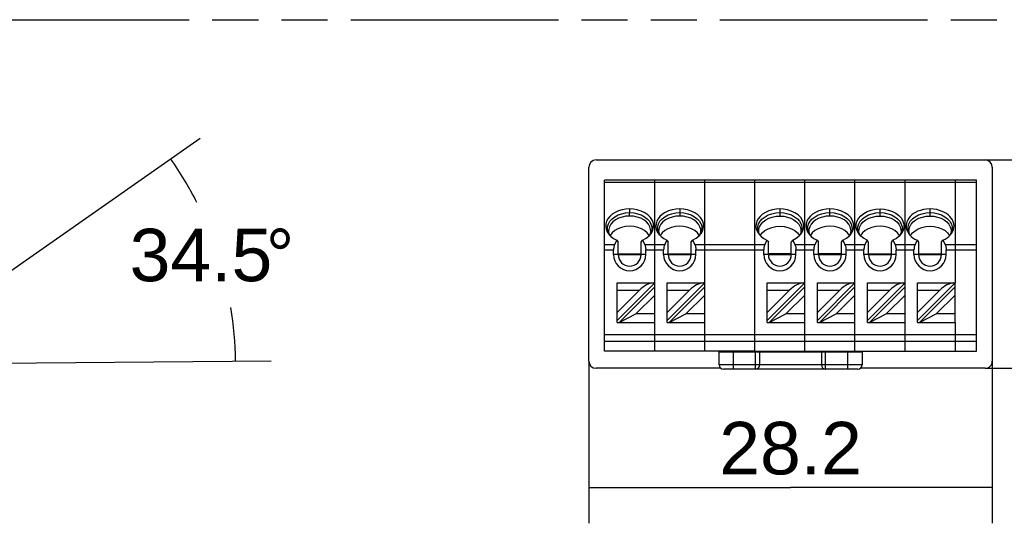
# Model space of a CAD drawing. Header units: millimetres. Extents: x 0 to 210, y 0 to 297.
# Tile 4 of 11: x 98 to 139, y 162 to 183. Entities that reach past the tile are written whole.
import ezdxf
from ezdxf.enums import TextEntityAlignment as Align

# ---------------------------------------------------------------- set-up
doc = ezdxf.new("R2010")
doc.units = ezdxf.units.MM
doc.header["$LTSCALE"] = 19.36
doc.linetypes.add('PHANTOM', pattern=[0.8, 0.45, -0.05, 0.1, -0.05, 0.1, -0.05])
doc.layers.get('0').update_dxf_attribs({"linetype": 'CONTINUOUS'})
doc.layers.add('DEFAULT_3', color=7, linetype='PHANTOM')
doc.layers.add('Z_DIM_2D', color=7, linetype='CONTINUOUS')
doc.styles.add('TEXTSTYLE_3', font='helveticaneueltw1g-ltcn.otf')
doc.styles.add('TEXTSTYLE_4', font='gdt', dxfattribs={"width": 0.7})
doc.dimstyles.new('DIMSTYLE_2', dxfattribs={"dimtxt": 2.2, "dimasz": 3.5, "dimexe": 1.5, "dimexo": 0, "dimgap": 0.55, "dimtad": 1, "dimdec": 4, "dimlfac": 1.666667, "dimdsep": 46, "dimtxsty": 'TEXTSTYLE_3', "dimblk": '_FILLED', "dimblk1": '_FILLED', "dimblk2": '_FILLED', "dimcen": 0.09, "dimclrt": 5, "dimadec": 4, "dimazin": 2, "dimtp": 0.2, "dimtm": 0.2, "dimtfac": 1, "dimtdec": 4, "dimtofl": 0, "dimtmove": 0, "dimatfit": 3, "dimldrblk": '_FILLED', "dimfxl": 0, "dimtolj": 1, "dimarcsym": 0})
doc.dimstyles.new('DIMSTYLE_5', dxfattribs={"dimtxt": 2.2, "dimasz": 3.5, "dimexe": 1.5, "dimexo": 0, "dimgap": 1.1, "dimtad": 0, "dimtih": 1, "dimtoh": 1, "dimlfac": 1.666667, "dimdsep": 46, "dimtxsty": 'TEXTSTYLE_3', "dimblk": '_FILLED', "dimblk1": '_FILLED', "dimblk2": '_FILLED', "dimcen": 0.09, "dimclrt": 5, "dimadec": 4, "dimazin": 2, "dimtp": 0.05, "dimtm": 0.05, "dimtfac": 1, "dimtdec": 65535, "dimtofl": 0, "dimtmove": 0, "dimatfit": 3, "dimldrblk": '_FILLED', "dimfxl": 0, "dimtolj": 1, "dimarcsym": 0})

# ---------------------------------------------------------------- blocks, each defined once
blk = doc.blocks.new('*D3')
at = {"layer": 'Z_DIM_2D', "color": 2, "linetype": 'Continuous', "transparency": 16777216}
for p, q in [((138.692, 176.8), (147.772, 176.8)), ((146.272, 176.8), (146.272, 172.435)), ((146.272, 168.07), (146.272, 172.435)), ((138.692, 168.07), (147.772, 168.07))]:
    blk.add_line(p, q, dxfattribs=at)
at = {"layer": 'Z_DIM_2D', "color": 5, "linetype": 'Continuous', "transparency": 16777216, "style": 'TEXTSTYLE_3'}
blk.add_text('14.55', height=2.2, rotation=90, dxfattribs=at).set_placement((145.722, 172.435), align=Align.CENTER)
blk = doc.blocks.new('_FILLED')
at = {"color": 0, "linetype": 'ByBlock'}
blk.add_solid([(0, 0), (-1, 0.125), (-1, -0.125)], dxfattribs=at)
blk = doc.blocks.new('_NONE')
blk = doc.blocks.new('*D4')
at = {"layer": 'Z_DIM_2D', "color": 2, "linetype": 'Continuous', "transparency": 16777216}
for p, q in [((122.072, 168.37), (122.072, 161.573)), ((138.992, 168.37), (138.992, 161.573)), ((122.072, 163.073), (130.532, 163.073)), ((138.992, 163.073), (130.532, 163.073))]:
    blk.add_line(p, q, dxfattribs=at)
at = {"layer": 'Z_DIM_2D', "color": 5, "linetype": 'Continuous', "transparency": 16777216, "style": 'TEXTSTYLE_3'}
blk.add_text('28.2', height=2.2, dxfattribs=at).set_placement((130.532, 163.623), align=Align.CENTER)
blk = doc.blocks.new('*D8')
at = {"layer": 'Z_DIM_2D', "color": 2, "linetype": 'Continuous', "transparency": 16777216}
for p, q in [((97.176, 171.7), (105.763, 177.713)), ((92.236, 168.241), (108.748, 168.386))]:
    blk.add_line(p, q, dxfattribs=at)
for start, end in [(26.8341, 35), (0.5, 9.1094)]:
    blk.add_arc((92.236, 168.241), 15.013, start, end, dxfattribs=at)
at = {"layer": 'Z_DIM_2D', "color": 5, "linetype": 'Continuous', "transparency": 16777216}
for s, style, p in [('34.5', 'TEXTSTYLE_3', (105.801, 171.718)), ('~', 'TEXTSTYLE_4', (109.12, 171.718))]:
    blk.add_text(s, height=2.2, dxfattribs=dict(at, style=style)).set_placement(p, align=Align.CENTER)

msp = doc.modelspace()

# ---------------------------------------------------------------- linework, layer by layer
at = {"color": 7, "linetype": 'Continuous'}
for p, q in [((122.372222, 176.799997), (138.692245, 176.799997)), ((122.072233, 168.369986), (122.072233, 176.500009)), ((138.992233, 176.500009), (138.992233, 168.369986)), ((122.732234, 168.785962), (122.732234, 175.955962)), ((126.932234, 175.955962), (122.732234, 175.955962)), ((126.932234, 168.785962), (126.932234, 175.955962)), ((129.032232, 168.785962), (129.032232, 175.955962)), ((138.332232, 175.955962), (129.032232, 175.955962)), ((138.332232, 168.785962), (138.332232, 175.955962)), ((122.894305, 173.735785), (122.857252, 173.871718)), ((124.994306, 173.735783), (124.957252, 173.871718)), ((129.194303, 173.735783), (129.157249, 173.871718)), ((131.294302, 173.735785), (131.257249, 173.871718)), ((133.393669, 173.737225), (133.357246, 173.871721)), ((135.493657, 173.737254), (135.457247, 173.87172)), ((122.837696, 173.795943), (122.909549, 173.685743)), ((122.944698, 173.648035), (122.894305, 173.735785)), ((122.909549, 173.685743), (122.997978, 173.590875)), ((123.043328, 173.743981), (122.962555, 173.634584)), ((124.596066, 173.619043), (124.658416, 173.688104)), ((124.668397, 173.73127), (124.619529, 173.645032)), ((124.642929, 173.686325), (124.664381, 173.77366)), ((124.658416, 173.688104), (124.693105, 173.736064)), ((124.664381, 173.77366), (124.667232, 173.823844)), ((124.937696, 173.795943), (125.009556, 173.685734)), ((125.044699, 173.648033), (124.994306, 173.735783)), ((125.009556, 173.685734), (125.097978, 173.590875)), ((125.143328, 173.743981), (125.062555, 173.634584)), ((126.696082, 173.619058), (126.75841, 173.688096)), ((126.768397, 173.73127), (126.719527, 173.645028)), ((126.742929, 173.686325), (126.764381, 173.77366)), ((126.75841, 173.688096), (126.793122, 173.73609)), ((126.764381, 173.77366), (126.767232, 173.823844)), ((129.137693, 173.795943), (129.209553, 173.685734)), ((129.244696, 173.648033), (129.194303, 173.735783)), ((129.200082, 173.773648), (129.197232, 173.82383)), ((129.22066, 173.689887), (129.200082, 173.773648)), ((129.209553, 173.685734), (129.297976, 173.590875)), ((130.82114, 173.743979), (130.901912, 173.634584)), ((130.896079, 173.619058), (130.958407, 173.688096)), ((130.968395, 173.73127), (130.919524, 173.645028)), ((130.958407, 173.688096), (130.993119, 173.73609)), ((131.237693, 173.795943), (131.309546, 173.685743)), ((131.344695, 173.648035), (131.294302, 173.735785)), ((131.309546, 173.685743), (131.397975, 173.590875)), ((131.443325, 173.743981), (131.362552, 173.634584)), ((132.996079, 173.619058), (133.058413, 173.688104)), ((133.068394, 173.73127), (133.019524, 173.645028)), ((133.042926, 173.686325), (133.064378, 173.77366)), ((133.058413, 173.688104), (133.093119, 173.73609)), ((133.064378, 173.77366), (133.067229, 173.823844)), ((133.407928, 173.68509), (133.384635, 173.715916)), ((133.419668, 173.691811), (133.393669, 173.737225)), ((133.400082, 173.773647), (133.397232, 173.823828)), ((133.420576, 173.690225), (133.400082, 173.773647)), ((133.477812, 173.609779), (133.407928, 173.68509)), ((133.543326, 173.743981), (133.462552, 173.634584)), ((135.157924, 173.688291), (135.088449, 173.611694)), ((135.169076, 173.732815), (135.120849, 173.647416)), ((135.184274, 173.723991), (135.157924, 173.688291)), ((135.471849, 173.738196), (135.509548, 173.68574)), ((135.51979, 173.691603), (135.493657, 173.737254)), ((135.499485, 173.779203), (135.497232, 173.82383)), ((135.519695, 173.691769), (135.499485, 173.779203)), ((135.509548, 173.68574), (135.525228, 173.666405)), ((135.525228, 173.666405), (135.589005, 173.599115)), ((137.120083, 173.745109), (137.201283, 173.635674)), ((137.201283, 173.635674), (137.204104, 173.629015)), ((137.269099, 173.73287), (137.219209, 173.644513)), ((137.240221, 173.666072), (137.25841, 173.6881)), ((137.25841, 173.6881), (137.29416, 173.737678)), ((123.107234, 172.835962), (123.107234, 173.041698)), ((123.242502, 173.436498), (123.151168, 173.25383)), ((123.242502, 173.436498), (123.27239, 173.397101)), ((123.27239, 173.397101), (123.302234, 173.358131)), ((123.302234, 172.835962), (123.302234, 173.358131)), ((124.262234, 173.358131), (124.292079, 173.397101)), ((124.262234, 172.835962), (124.262234, 173.358131)), ((124.292079, 173.397101), (124.321967, 173.436498)), ((124.321967, 173.436498), (124.4133, 173.25383)), ((124.457234, 172.835962), (124.457234, 173.041698)), ((125.207234, 172.835962), (125.207234, 173.041698)), ((125.342502, 173.436498), (125.251168, 173.25383)), ((125.342502, 173.436498), (125.37239, 173.397101)), ((125.37239, 173.397101), (125.402234, 173.358131)), ((125.402234, 172.835962), (125.402234, 173.358131)), ((126.362234, 173.358131), (126.392079, 173.397101)), ((126.362234, 172.835962), (126.362234, 173.358131)), ((126.392079, 173.397101), (126.421967, 173.436498)), ((126.421967, 173.436498), (126.5133, 173.25383)), ((126.557234, 172.835962), (126.557234, 173.041698)), ((129.407232, 172.835962), (129.407232, 173.041698)), ((129.5425, 173.436498), (129.451166, 173.25383)), ((129.5425, 173.436498), (129.572388, 173.397101)), ((129.572388, 173.397101), (129.602232, 173.358131)), ((129.602232, 172.835962), (129.602232, 173.358131)), ((130.562232, 173.358131), (130.592076, 173.397101)), ((130.562232, 172.835962), (130.562232, 173.358131)), ((130.592076, 173.397101), (130.621964, 173.436498)), ((130.621964, 173.436498), (130.713298, 173.25383)), ((130.757232, 172.835962), (130.757232, 173.041698)), ((131.507231, 172.835962), (131.507231, 173.041698)), ((131.642499, 173.436498), (131.551165, 173.25383)), ((131.642499, 173.436498), (131.672387, 173.397101)), ((131.672387, 173.397101), (131.702231, 173.358131)), ((131.702231, 172.835962), (131.702231, 173.358131)), ((132.662231, 173.358131), (132.692076, 173.397101)), ((132.662231, 172.835962), (132.662231, 173.358131)), ((132.692076, 173.397101), (132.721964, 173.436498)), ((132.721964, 173.436498), (132.813297, 173.25383)), ((132.857231, 172.835962), (132.857231, 173.041698)), ((133.607232, 172.835962), (133.607232, 173.041698)), ((133.7425, 173.436498), (133.651166, 173.25383)), ((133.762432, 173.410184), (133.7425, 173.436498)), ((133.802232, 173.358131), (133.762432, 173.410184)), ((133.802232, 172.835962), (133.802232, 173.358131)), ((134.762232, 173.358131), (134.772175, 173.371072)), ((134.762232, 172.835962), (134.762232, 173.358131)), ((134.772175, 173.371072), (134.821964, 173.436498)), ((134.821964, 173.436498), (134.913298, 173.25383)), ((134.957232, 172.835962), (134.957232, 173.041698)), ((135.707232, 172.835962), (135.707232, 173.041698)), ((135.8425, 173.436498), (135.751166, 173.25383)), ((135.8425, 173.436498), (135.872273, 173.39725)), ((135.872273, 173.39725), (135.902231, 173.358132)), ((135.902232, 173.358131), (135.902232, 172.835962)), ((136.862232, 173.358132), (136.892152, 173.397201)), ((136.862232, 172.835962), (136.862232, 173.358131)), ((136.892152, 173.397201), (136.921964, 173.436498)), ((136.921964, 173.436498), (137.013298, 173.25383)), ((137.057232, 172.835962), (137.057232, 173.041698)), ((123.302234, 172.873817), (124.262234, 172.873817)), ((123.302234, 172.835962), (124.262234, 172.835962)), ((125.402234, 172.873817), (126.362234, 172.873817)), ((125.402234, 172.835962), (126.362234, 172.835962)), ((130.562232, 172.873817), (129.602232, 172.873817)), ((129.602232, 172.835962), (130.562232, 172.835962)), ((132.662231, 172.873817), (131.702231, 172.873817)), ((131.702231, 172.835962), (132.662231, 172.835962)), ((133.802232, 172.873817), (134.762232, 172.873817)), ((133.802232, 172.835962), (134.762232, 172.835962)), ((135.902232, 172.873817), (136.862232, 172.873817)), ((135.902232, 172.835962), (136.862232, 172.835962)), ((123.254234, 170.070815), (124.832128, 171.648282)), ((123.254234, 169.985962), (123.254234, 171.647962)), ((123.254234, 171.647962), (124.832128, 171.647962)), ((124.832128, 171.479003), (123.339087, 169.985962)), ((124.832234, 169.985962), (124.832234, 171.648069)), ((125.354234, 170.070815), (126.932128, 171.648282)), ((125.354234, 169.985962), (125.354234, 171.647962)), ((125.354234, 171.647962), (126.932128, 171.647962)), ((126.932128, 171.479003), (125.439087, 169.985962)), ((129.554232, 170.070815), (131.132125, 171.648282)), ((129.554232, 169.985962), (129.554232, 171.647962)), ((129.554232, 171.647962), (131.132125, 171.647962)), ((131.132125, 171.479003), (129.639084, 169.985962)), ((131.132232, 169.985962), (131.132232, 171.648069)), ((131.654231, 170.070815), (133.232125, 171.648282)), ((131.654231, 171.647962), (133.232125, 171.647962)), ((131.654231, 169.985962), (131.654231, 171.647962)), ((133.232125, 171.479003), (131.739084, 169.985962)), ((133.232231, 169.985962), (133.232231, 171.648069)), ((133.754232, 170.070815), (135.332125, 171.648282)), ((133.754232, 171.647962), (135.332125, 171.647962)), ((133.754232, 169.985962), (133.754232, 171.647962)), ((135.332125, 171.479003), (133.839084, 169.985962)), ((135.332232, 169.985962), (135.332232, 171.648069)), ((135.854232, 170.070815), (137.432125, 171.648282)), ((135.854232, 171.647962), (137.432125, 171.647962)), ((135.854232, 169.985962), (135.854232, 171.647962)), ((137.432125, 171.479003), (135.939084, 169.985962)), ((137.432232, 169.985962), (137.432232, 171.648069)), ((124.19197, 171.347962), (123.254234, 170.410226)), ((124.038499, 170.345962), (124.832234, 171.139698)), ((126.29197, 171.347962), (125.354234, 170.410226)), ((126.138499, 170.345962), (126.932234, 171.139698)), ((130.491968, 171.347962), (129.554232, 170.410226)), ((130.338496, 170.345962), (131.132232, 171.139698)), ((132.591967, 171.347962), (131.654231, 170.410226)), ((132.438496, 170.345962), (133.232231, 171.139698)), ((134.691968, 171.347962), (133.754232, 170.410226)), ((134.538496, 170.345962), (135.332232, 171.139698)), ((136.791968, 171.347962), (135.854232, 170.410226)), ((136.638496, 170.345962), (137.432232, 171.139698)), ((123.339087, 169.985962), (124.038499, 170.345962)), ((124.832234, 170.345962), (124.038499, 170.345962)), ((125.439087, 169.985962), (126.138499, 170.345962)), ((126.932234, 170.345962), (126.138499, 170.345962)), ((129.639084, 169.985962), (130.338496, 170.345962)), ((131.132232, 170.345962), (130.338496, 170.345962)), ((131.739084, 169.985962), (132.438496, 170.345962)), ((133.232231, 170.345962), (132.438496, 170.345962)), ((133.839084, 169.985962), (134.538496, 170.345962)), ((135.332232, 170.345962), (134.538496, 170.345962)), ((135.939084, 169.985962), (136.638496, 170.345962)), ((137.432232, 170.345962), (136.638496, 170.345962)), ((123.254234, 169.985962), (124.832234, 169.985962)), ((125.354234, 169.985962), (126.932234, 169.985962)), ((129.554232, 169.985962), (131.132232, 169.985962)), ((131.654231, 169.985962), (133.232231, 169.985962)), ((133.754232, 169.985962), (135.332232, 169.985962)), ((135.854232, 169.985962), (137.432232, 169.985962)), ((126.932234, 168.785962), (122.732234, 168.785962)), ((127.532233, 168.755962), (133.532233, 168.755962)), ((127.532233, 168.219997), (127.532233, 168.755962)), ((129.032232, 168.785962), (138.332232, 168.785962)), ((129.242233, 168.219997), (129.242233, 168.755962)), ((131.822233, 168.755962), (131.822233, 168.219997)), ((133.532233, 168.755962), (133.532233, 168.219997)), ((127.612858, 168.069997), (122.372222, 168.069997)), ((133.352233, 168.039997), (127.712233, 168.039997)), ((138.692245, 168.069997), (133.451608, 168.069997))]:
    msp.add_line(p, q, dxfattribs=at)
at = {"color": 9, "linetype": 'Continuous'}
for p, q in [((124.832234, 171.647962), (124.832234, 175.955962)), ((131.132232, 171.647962), (131.132232, 175.955962)), ((133.232231, 171.647962), (133.232231, 175.955962)), ((135.332232, 171.647962), (135.332232, 175.955962)), ((137.432232, 175.955962), (137.432232, 171.647962)), ((122.732234, 175.868094), (138.332232, 175.868094)), ((123.782234, 174.44962), (123.782375, 174.746682)), ((125.882375, 174.746682), (125.882234, 174.44962)), ((130.082372, 174.746682), (130.082232, 174.44962)), ((132.182231, 174.44962), (132.182372, 174.746682)), ((134.282232, 174.44962), (134.282372, 174.746681)), ((136.382232, 174.44962), (136.382372, 174.746682)), ((122.732234, 173.25383), (123.151168, 173.25383)), ((122.732234, 173.041698), (123.107234, 173.041698)), ((124.4133, 173.25383), (125.251168, 173.25383)), ((124.457234, 173.041698), (125.207234, 173.041698)), ((126.5133, 173.25383), (129.451166, 173.25383)), ((126.557234, 173.041698), (129.407232, 173.041698)), ((130.713298, 173.25383), (131.551165, 173.25383)), ((130.757232, 173.041698), (131.507231, 173.041698)), ((132.813297, 173.25383), (133.651166, 173.25383)), ((132.857231, 173.041698), (133.607232, 173.041698)), ((134.913298, 173.25383), (135.751166, 173.25383)), ((134.957232, 173.041698), (135.707232, 173.041698)), ((137.013298, 173.25383), (138.332232, 173.25383)), ((137.057232, 173.041698), (138.332232, 173.041698)), ((123.302234, 172.835962), (123.107234, 172.835962)), ((124.457234, 172.835962), (124.262234, 172.835962)), ((125.402234, 172.835962), (125.207234, 172.835962)), ((126.557234, 172.835962), (126.362234, 172.835962)), ((129.602232, 172.835962), (129.407232, 172.835962)), ((130.757232, 172.835962), (130.562232, 172.835962)), ((131.702231, 172.835962), (131.507231, 172.835962)), ((132.857231, 172.835962), (132.662231, 172.835962)), ((133.802232, 172.835962), (133.607232, 172.835962)), ((134.957232, 172.835962), (134.762232, 172.835962)), ((135.902232, 172.835962), (135.707232, 172.835962)), ((137.057232, 172.835962), (136.862232, 172.835962)), ((123.254234, 171.347962), (124.19197, 171.347962)), ((125.354234, 171.347962), (126.29197, 171.347962)), ((129.554232, 171.347962), (130.491968, 171.347962)), ((131.654231, 171.347962), (132.591967, 171.347962)), ((133.754232, 171.347962), (134.691968, 171.347962)), ((135.854232, 171.347962), (136.791968, 171.347962)), ((124.832234, 168.785962), (124.832234, 169.985962)), ((131.132231, 168.785962), (131.132232, 169.985962)), ((133.232232, 168.785962), (133.232231, 169.985962)), ((135.332232, 168.785962), (135.332232, 169.985962)), ((137.432232, 169.985962), (137.432232, 168.785962)), ((122.732234, 169.487384), (138.332232, 169.487384)), ((122.732234, 169.205477), (138.332232, 169.205477)), ((128.132233, 168.039997), (128.132233, 168.755962)), ((129.062233, 168.039997), (129.062233, 168.755962)), ((132.002233, 168.039997), (132.002233, 168.755962)), ((132.932233, 168.039997), (132.932233, 168.755962)), ((133.532233, 168.219997), (127.532233, 168.219997))]:
    msp.add_line(p, q, dxfattribs=at)
at = {"color": 6, "linetype": 'Continuous'}
for p, q in [((129.032234, 175.955962), (126.932234, 175.955962)), ((129.032234, 168.785962), (126.932234, 168.785962))]:
    msp.add_line(p, q, dxfattribs=at)
at = {"color": 7, "linetype": 'Continuous'}
for points in [[(123.782375, 174.746682), (123.622454, 174.737909), (123.464645, 174.710618), (123.312903, 174.664629), (123.174045, 174.601628), (123.052591, 174.524146), (122.950667, 174.434831), (122.871536, 174.33786), (122.816964, 174.234827), (122.787457, 174.127632), (122.779737, 174.017506), (122.794455, 173.905762), (122.837696, 173.795943)], [(124.693105, 173.736064), (124.757296, 173.86447), (124.785879, 173.999253), (124.777481, 174.134784), (124.733261, 174.265074), (124.655965, 174.386997), (124.548012, 174.496851), (124.413756, 174.58754), (124.26209, 174.658986), (124.101713, 174.709916), (123.940037, 174.738034), (123.782375, 174.746682)], [(125.882375, 174.746682), (125.722454, 174.737909), (125.564645, 174.710618), (125.412903, 174.664629), (125.274045, 174.601628), (125.152591, 174.524146), (125.050667, 174.434831), (124.971536, 174.33786), (124.916964, 174.234827), (124.887457, 174.127632), (124.879737, 174.017506), (124.894455, 173.905762), (124.937696, 173.795943)], [(126.793122, 173.73609), (126.857309, 173.864506), (126.885883, 173.999299), (126.87747, 174.134839), (126.83323, 174.265138), (126.755912, 174.387064), (126.647942, 174.496909), (126.51368, 174.587582), (126.362025, 174.659011), (126.20167, 174.709927), (126.040015, 174.738036), (125.882375, 174.746682)], [(130.082372, 174.746682), (129.922452, 174.737909), (129.764642, 174.710618), (129.6129, 174.664629), (129.474042, 174.601628), (129.352588, 174.524146), (129.250664, 174.434831), (129.171533, 174.33786), (129.116962, 174.234827), (129.087454, 174.127632), (129.079734, 174.017506), (129.094453, 173.905762), (129.137693, 173.795943)], [(130.993119, 173.73609), (131.057306, 173.864506), (131.08588, 173.999299), (131.077467, 174.134839), (131.033227, 174.265138), (130.955909, 174.387064), (130.847939, 174.496909), (130.713677, 174.587582), (130.562022, 174.659011), (130.401667, 174.709927), (130.240013, 174.738036), (130.082372, 174.746682)], [(132.182372, 174.746682), (132.022451, 174.737909), (131.864642, 174.710618), (131.7129, 174.664629), (131.574042, 174.601628), (131.452588, 174.524146), (131.350664, 174.434831), (131.271533, 174.33786), (131.216961, 174.234827), (131.187454, 174.127632), (131.179734, 174.017506), (131.194452, 173.905762), (131.237693, 173.795943)], [(133.093119, 173.73609), (133.157306, 173.864506), (133.18588, 173.999299), (133.177467, 174.134839), (133.133227, 174.265138), (133.055909, 174.387064), (132.947939, 174.496909), (132.813677, 174.587582), (132.662022, 174.659011), (132.501667, 174.709927), (132.340012, 174.738036), (132.182372, 174.746682)], [(133.384635, 173.715916), (133.319889, 173.832742), (133.285355, 173.959962), (133.282647, 174.091525), (133.314883, 174.223543), (133.379339, 174.349227), (133.475996, 174.460614), (133.599852, 174.557325), (133.74776, 174.637415), (133.914134, 174.697624), (134.091508, 174.733558), (134.282372, 174.746682)], [(134.282372, 174.746682), (134.468151, 174.733814), (134.641042, 174.699664), (134.802712, 174.643681), (134.94816, 174.567521), (135.075228, 174.470834), (135.177062, 174.359092), (135.245965, 174.236004), (135.282308, 174.106512), (135.283243, 173.975591), (135.250736, 173.846848), (135.184274, 173.723991)], [(136.382372, 174.746682), (136.238958, 174.739664), (136.104931, 174.719451), (135.9823, 174.688285), (135.872528, 174.648625), (135.777057, 174.603252), (135.693125, 174.55286), (135.619444, 174.498108), (135.553234, 174.437467), (135.492511, 174.367282), (135.443299, 174.291193), (135.408717, 174.212476), (135.388177, 174.131896), (135.379922, 174.051037), (135.382806, 173.970339), (135.398575, 173.89076), (135.428904, 173.813288), (135.471849, 173.738196)], [(137.29416, 173.737678), (137.33621, 173.81301), (137.36581, 173.890691), (137.382854, 173.970157), (137.387058, 174.050672), (137.37815, 174.131364), (137.355912, 174.211543), (137.320519, 174.289904), (137.272041, 174.366), (137.212714, 174.43657), (137.147098, 174.497604), (137.072776, 174.552035), (136.987833, 174.601547), (136.892086, 174.646735), (136.782917, 174.687165), (136.660849, 174.719085), (136.52646, 174.73946), (136.382372, 174.746682)], [(122.857252, 173.871718), (122.858426, 173.998671), (122.889672, 174.118043), (122.951507, 174.230056), (123.043012, 174.333571), (123.158965, 174.423395), (123.295151, 174.496277), (123.447978, 174.550218), (123.61232, 174.583279), (123.782309, 174.59426)], [(123.782234, 174.44962), (123.620789, 174.439129), (123.46476, 174.40798), (123.319386, 174.357219), (123.189547, 174.288557), (123.079598, 174.204307), (122.993229, 174.107288), (122.93334, 174.000755), (122.901941, 173.888283), (122.897234, 173.82383)], [(124.667232, 173.823844), (124.662528, 173.888298), (124.631131, 174.000762), (124.57124, 174.107285), (124.484871, 174.204305), (124.374922, 174.288559), (124.245082, 174.357214), (124.099709, 174.407968), (123.943681, 174.439119), (123.782234, 174.44962)], [(123.782309, 174.59426), (123.953018, 174.583129), (124.116697, 174.549888), (124.267195, 174.496212), (124.402853, 174.424924), (124.519815, 174.335752), (124.611677, 174.231194), (124.675225, 174.116063), (124.707752, 173.99447), (124.707887, 173.870785)], [(124.957252, 173.871718), (124.958426, 173.998671), (124.989672, 174.118043), (125.051507, 174.230056), (125.143012, 174.333571), (125.258965, 174.423395), (125.395151, 174.496277), (125.547978, 174.550218), (125.71232, 174.583279), (125.882309, 174.59426)], [(125.882234, 174.44962), (125.720789, 174.439129), (125.56476, 174.40798), (125.419386, 174.357219), (125.289547, 174.288557), (125.179598, 174.204307), (125.093229, 174.107288), (125.03334, 174.000755), (125.001941, 173.888283), (124.997234, 173.82383)], [(126.767232, 173.823844), (126.762528, 173.888298), (126.731131, 174.000762), (126.67124, 174.107285), (126.584871, 174.204305), (126.474922, 174.288559), (126.345082, 174.357214), (126.199709, 174.407968), (126.043681, 174.439119), (125.882234, 174.44962)], [(125.882309, 174.59426), (126.053018, 174.583129), (126.216697, 174.549888), (126.367195, 174.496212), (126.502853, 174.424924), (126.619815, 174.335752), (126.711677, 174.231194), (126.775225, 174.116063), (126.807752, 173.99447), (126.807887, 173.870785)], [(129.157249, 173.871718), (129.158423, 173.998671), (129.189669, 174.118043), (129.251504, 174.230056), (129.343009, 174.333571), (129.458962, 174.423395), (129.595149, 174.496277), (129.747976, 174.550218), (129.912317, 174.583279), (130.082307, 174.59426)], [(129.197232, 173.82383), (129.201938, 173.888283), (129.233337, 174.000754), (129.293226, 174.107288), (129.379594, 174.204306), (129.489543, 174.288557), (129.619383, 174.357219), (129.764757, 174.40798), (129.920785, 174.439128), (130.082232, 174.44962)], [(130.082232, 174.44962), (130.243677, 174.439119), (130.399705, 174.407969), (130.545078, 174.357215), (130.674918, 174.28856), (130.784867, 174.204307), (130.871236, 174.107287), (130.931125, 174.000762), (130.962525, 173.888299), (130.967232, 173.823844)], [(130.082307, 174.59426), (130.253015, 174.583129), (130.416694, 174.549888), (130.567193, 174.496212), (130.70285, 174.424924), (130.819812, 174.335752), (130.911674, 174.231194), (130.975223, 174.116063), (131.007749, 173.99447), (131.007884, 173.870785)], [(131.257249, 173.871718), (131.258423, 173.998671), (131.289669, 174.118043), (131.351504, 174.230056), (131.443009, 174.333571), (131.558962, 174.423395), (131.695148, 174.496277), (131.847975, 174.550218), (132.012317, 174.583279), (132.182306, 174.59426)], [(132.182231, 174.44962), (132.020786, 174.439129), (131.864757, 174.40798), (131.719383, 174.357219), (131.589544, 174.288557), (131.479595, 174.204307), (131.393226, 174.107288), (131.333337, 174.000755), (131.301938, 173.888283), (131.297231, 173.82383)], [(133.067229, 173.823844), (133.062525, 173.888298), (133.031128, 174.000762), (132.971237, 174.107285), (132.884868, 174.204305), (132.774919, 174.288559), (132.645079, 174.357214), (132.499706, 174.407968), (132.343678, 174.439119), (132.182231, 174.44962)], [(132.182306, 174.59426), (132.353015, 174.583129), (132.516694, 174.549888), (132.667192, 174.496212), (132.80285, 174.424924), (132.919812, 174.335752), (133.011674, 174.231194), (133.075222, 174.116063), (133.107749, 173.99447), (133.107884, 173.870785)], [(133.357246, 173.871721), (133.358421, 173.998675), (133.389667, 174.118047), (133.451501, 174.230061), (133.543007, 174.333576), (133.65896, 174.423401), (133.795147, 174.496283), (133.947974, 174.550225), (134.112317, 174.583286), (134.282307, 174.594266)], [(133.397232, 173.823828), (133.401938, 173.888281), (133.433338, 174.000753), (133.493227, 174.107286), (133.579595, 174.204305), (133.689544, 174.288555), (133.819384, 174.357218), (133.964758, 174.407979), (134.120786, 174.439127), (134.282232, 174.449619)], [(134.282232, 174.449619), (134.443678, 174.439118), (134.599705, 174.407967), (134.745079, 174.357213), (134.874919, 174.288558), (134.984868, 174.204304), (135.071236, 174.107284), (135.131125, 174.000759), (135.162525, 173.888297), (135.167232, 173.823842)], [(134.282307, 174.594266), (134.453016, 174.583136), (134.616696, 174.549895), (134.767194, 174.496218), (134.902852, 174.42493), (135.019814, 174.335758), (135.111677, 174.231199), (135.175226, 174.116067), (135.207752, 173.994473), (135.207886, 173.870788)], [(135.457247, 173.87172), (135.458421, 173.998674), (135.489667, 174.118046), (135.551502, 174.23006), (135.643007, 174.333575), (135.758961, 174.423399), (135.895147, 174.496281), (136.047975, 174.550223), (136.212317, 174.583284), (136.382307, 174.594265)], [(135.497232, 173.82383), (135.502421, 173.891497), (135.533901, 174.002102), (135.59299, 174.106959), (135.6775, 174.202364), (135.78572, 174.286105), (135.916716, 174.356058), (136.064324, 174.407862), (136.221078, 174.439167), (136.382232, 174.44962)], [(136.382232, 174.44962), (136.542532, 174.439268), (136.698637, 174.408258), (136.845786, 174.356907), (136.976738, 174.287396), (137.085443, 174.203773), (137.17055, 174.108239), (137.230143, 174.003108), (137.261934, 173.892214), (137.267229, 173.823844)], [(136.382307, 174.594265), (136.553016, 174.583134), (136.716695, 174.549893), (136.867194, 174.496216), (137.002852, 174.424928), (137.119814, 174.335756), (137.211676, 174.231197), (137.275225, 174.116066), (137.307751, 173.994472), (137.307886, 173.870788)], [(124.601914, 173.634584), (124.52114, 173.743981), (124.410792, 173.839598), (124.276676, 173.918581), (124.122766, 173.976792), (123.955978, 174.013178), (123.782234, 174.025002), (123.608491, 174.013178), (123.441703, 173.976792), (123.287793, 173.918581), (123.153677, 173.839598), (123.043328, 173.743981)], [(124.707887, 173.870785), (124.675801, 173.748859), (124.668397, 173.73127)], [(126.701914, 173.634584), (126.62114, 173.743981), (126.510792, 173.839598), (126.376676, 173.918581), (126.222766, 173.976792), (126.055978, 174.013178), (125.882234, 174.025002), (125.708491, 174.013178), (125.541703, 173.976792), (125.387793, 173.918581), (125.253677, 173.839598), (125.143328, 173.743981)], [(126.807887, 173.870785), (126.775801, 173.748859), (126.768397, 173.73127)], [(129.262552, 173.634584), (129.343326, 173.743981), (129.453674, 173.839598), (129.58779, 173.918581), (129.7417, 173.976792), (129.908488, 174.013178), (130.082232, 174.025002), (130.255976, 174.013178), (130.422764, 173.976792), (130.576674, 173.91858), (130.710791, 173.839597), (130.82114, 173.743979)], [(131.007884, 173.870785), (130.975798, 173.748859), (130.968395, 173.73127)], [(133.001911, 173.634584), (132.921137, 173.743981), (132.810789, 173.839598), (132.676673, 173.918581), (132.522763, 173.976792), (132.355975, 174.013178), (132.182231, 174.025002), (132.008488, 174.013178), (131.8417, 173.976792), (131.68779, 173.918581), (131.553674, 173.839598), (131.443325, 173.743981)], [(133.107884, 173.870785), (133.075798, 173.748859), (133.068394, 173.73127)], [(135.101911, 173.634584), (135.021138, 173.743981), (134.910789, 173.839598), (134.776673, 173.918581), (134.622763, 173.976792), (134.455975, 174.013178), (134.282232, 174.025002), (134.108488, 174.013178), (133.9417, 173.976792), (133.78779, 173.918581), (133.653674, 173.839598), (133.543326, 173.743981)], [(135.207886, 173.870788), (135.1758, 173.748862), (135.169076, 173.732815)], [(135.561708, 173.633117), (135.641911, 173.742459), (135.751597, 173.838136), (135.885124, 173.917306), (136.038703, 173.975893), (136.205355, 174.01273), (136.379175, 174.024993), (136.553152, 174.013574), (136.720294, 173.977515), (136.874641, 173.919546), (137.009246, 173.840689), (137.120083, 173.745109)], [(137.307886, 173.870788), (137.2758, 173.748861), (137.269099, 173.73287)], [(122.897234, 173.82383), (122.900084, 173.773649), (122.920662, 173.689888)], [(122.997978, 173.590875), (123.110775, 173.505804), (123.242502, 173.436498)], [(124.321967, 173.436498), (124.470637, 173.518087), (124.596066, 173.619043)], [(124.997234, 173.82383), (125.000084, 173.773649), (125.020662, 173.689888)], [(125.097978, 173.590875), (125.210775, 173.505804), (125.342502, 173.436498)], [(126.421967, 173.436498), (126.570646, 173.518094), (126.696082, 173.619058)], [(129.297976, 173.590875), (129.410773, 173.505804), (129.5425, 173.436498)], [(130.621964, 173.436498), (130.770644, 173.518094), (130.896079, 173.619058)], [(130.967232, 173.823844), (130.964382, 173.773661), (130.942927, 173.686328)], [(131.297231, 173.82383), (131.300081, 173.773649), (131.320659, 173.689888)], [(131.397975, 173.590875), (131.510772, 173.505804), (131.642499, 173.436498)], [(132.721964, 173.436498), (132.870643, 173.518094), (132.996079, 173.619058)], [(133.7425, 173.436498), (133.596811, 173.516928), (133.477812, 173.609779)], [(135.088449, 173.611694), (134.968231, 173.516601), (134.821964, 173.436498)], [(135.167232, 173.823842), (135.164382, 173.773659), (135.143009, 173.686656)], [(135.589005, 173.599115), (135.663714, 173.537628), (135.748764, 173.483143), (135.8425, 173.436498)], [(136.921964, 173.436498), (137.014934, 173.483694), (137.099794, 173.538295), (137.175209, 173.59937), (137.240221, 173.666072)], [(137.267229, 173.823844), (137.265045, 173.77991), (137.244087, 173.688572)], [(123.151168, 173.25383), (123.137716, 173.222997), (123.126742, 173.189686), (123.118274, 173.155018), (123.112234, 173.118826), (123.108546, 173.080745), (123.107234, 173.041698)], [(124.4133, 173.25383), (124.426648, 173.222941), (124.437572, 173.190249), (124.446061, 173.15574), (124.452151, 173.119459), (124.45588, 173.08145), (124.457234, 173.041698)], [(125.251168, 173.25383), (125.237716, 173.222997), (125.226742, 173.189686), (125.218274, 173.155018), (125.212234, 173.118826), (125.208546, 173.080745), (125.207234, 173.041698)], [(126.5133, 173.25383), (126.526648, 173.222941), (126.537572, 173.190249), (126.546061, 173.15574), (126.552151, 173.119459), (126.55588, 173.08145), (126.557234, 173.041698)], [(129.451166, 173.25383), (129.437713, 173.222997), (129.426739, 173.189686), (129.418271, 173.155018), (129.412231, 173.118826), (129.408543, 173.080745), (129.407232, 173.041698)], [(130.713298, 173.25383), (130.726645, 173.222941), (130.73757, 173.190249), (130.746058, 173.15574), (130.752149, 173.119459), (130.755877, 173.08145), (130.757232, 173.041698)], [(131.551165, 173.25383), (131.537713, 173.222997), (131.526739, 173.189686), (131.518271, 173.155018), (131.512231, 173.118826), (131.508543, 173.080745), (131.507231, 173.041698)], [(132.813297, 173.25383), (132.826645, 173.222941), (132.837569, 173.190249), (132.846058, 173.15574), (132.852148, 173.119459), (132.855877, 173.08145), (132.857231, 173.041698)], [(133.651166, 173.25383), (133.637713, 173.222997), (133.626739, 173.189686), (133.618271, 173.155018), (133.612231, 173.118826), (133.608543, 173.080745), (133.607232, 173.041698)], [(134.913298, 173.25383), (134.926645, 173.222941), (134.93757, 173.190249), (134.946058, 173.15574), (134.952149, 173.119459), (134.955877, 173.08145), (134.957232, 173.041698)], [(135.751166, 173.25383), (135.737713, 173.222997), (135.726739, 173.189686), (135.718271, 173.155018), (135.712231, 173.118826), (135.708543, 173.080745), (135.707232, 173.041698)], [(137.013298, 173.25383), (137.026645, 173.222941), (137.03757, 173.190249), (137.046058, 173.15574), (137.052149, 173.119459), (137.055877, 173.08145), (137.057232, 173.041698)], [(124.774813, 171.647962), (124.705306, 171.641027), (124.634627, 171.622252), (124.562686, 171.595381), (124.489755, 171.561531), (124.416008, 171.52077), (124.341659, 171.472288), (124.267014, 171.413857), (124.19197, 171.347962)], [(126.874813, 171.647962), (126.805306, 171.641027), (126.734627, 171.622252), (126.662686, 171.595381), (126.589755, 171.561531), (126.516008, 171.52077), (126.441659, 171.472288), (126.367014, 171.413857), (126.29197, 171.347962)], [(131.07481, 171.647962), (131.005303, 171.641027), (130.934624, 171.622252), (130.862683, 171.595381), (130.789753, 171.561531), (130.716005, 171.52077), (130.641656, 171.472288), (130.567011, 171.413857), (130.491968, 171.347962)], [(133.17481, 171.647962), (133.105303, 171.641027), (133.034624, 171.622252), (132.962683, 171.595381), (132.889752, 171.561531), (132.816005, 171.52077), (132.741656, 171.472288), (132.667011, 171.413857), (132.591967, 171.347962)], [(135.27481, 171.647962), (135.205303, 171.641027), (135.134624, 171.622252), (135.062683, 171.595381), (134.989753, 171.561531), (134.916005, 171.52077), (134.841656, 171.472288), (134.767011, 171.413857), (134.691968, 171.347962)], [(137.37481, 171.647962), (137.305303, 171.641027), (137.234624, 171.622252), (137.162683, 171.595381), (137.089753, 171.561531), (137.016005, 171.52077), (136.941656, 171.472288), (136.867011, 171.413857), (136.791968, 171.347962)], [(138.692245, 168.069997), (138.751832, 168.076141), (138.807048, 168.092832), (138.85882, 168.120691), (138.90437, 168.157861), (138.94154, 168.203411), (138.969398, 168.255183), (138.98609, 168.310399), (138.992233, 168.369986)]]:
    msp.add_lwpolyline(points, dxfattribs=at)
for centre, radius, start, end in [((123.782234, 172.835962), 0.674984, 180, 360), ((123.782234, 172.835962), 0.48, 180, 360), ((125.882234, 172.835962), 0.674984, 180, 360), ((125.882234, 172.835962), 0.48, 180, 360), ((130.082232, 172.835962), 0.674984, 180, 360), ((130.082232, 172.835962), 0.48, 180, 360), ((132.182231, 172.835962), 0.674984, 180, 360), ((132.182231, 172.835962), 0.48, 180, 360), ((134.282232, 172.835962), 0.674984, 180, 360), ((134.282232, 172.835962), 0.48, 180, 360), ((136.382232, 172.835962), 0.674984, 180, 360), ((136.382232, 172.835962), 0.48, 180, 360), ((127.712233, 168.219997), 0.18, 180, 270), ((129.062233, 168.219997), 0.18, 270, 360), ((132.002233, 168.219997), 0.18, 180, 270), ((133.352233, 168.219997), 0.18, 270, 360)]:
    msp.add_arc(centre, radius, start, end, dxfattribs=at)
for centre, major_axis in [((122.372245, 176.499986), (0.212148, -0.212148)), ((138.692222, 176.499986), (-0.212148, -0.212148)), ((122.372245, 168.370009), (0.212148, 0.212148))]:
    msp.add_ellipse(centre, major_axis=major_axis, ratio=0.999923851, start_param=2.356232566, end_param=3.926952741, dxfattribs=at)
at = {"layer": 'DEFAULT_3', "color": 7, "linetype": 'PHANTOM'}
msp.add_line((50.128636, 182.68), (150.128636, 182.68), dxfattribs=at)

# ---------------------------------------------------------------- dimensions: what is measured, and where the dimension line sits
at = {"layer": 'Z_DIM_2D', "color": 2, "linetype": 'Continuous'}
dim = msp.add_angular_dim_2l(base=(106.5342852, 172.8182898), line1=((92.0862771, 168.2401896), (92.2363969, 168.2414997)), line2=((97.0532738, 171.6143132), (97.1762494, 171.7004216)), dimstyle='DIMSTYLE_5', override={"dimblk1": 'NONE', "dimblk2": 'NONE', "dimsah": 1}, dxfattribs=at)
dim.commit()
dim.dimension.update_dxf_attribs({"geometry": '*D8', "text_midpoint": (106.5342852, 172.8182898), "dimtype": 162})
dim = msp.add_linear_dim(base=(146.272479, 176.799997), p1=(138.692245, 168.069997), p2=(138.692245, 176.799997), angle=90, dimstyle='DIMSTYLE_2', override={"dimblk1": 'NONE', "dimblk2": 'NONE', "dimsah": 1}, dxfattribs=at)
dim.commit()
dim.dimension.update_dxf_attribs({"geometry": '*D3', "text_midpoint": (146.272479, 172.480156), "dimtype": 160})
dim = msp.add_linear_dim(base=(138.992233, 163.073476), p1=(122.072233, 168.369986), p2=(138.992233, 168.369986), dimstyle='DIMSTYLE_2', override={"dimblk1": 'NONE', "dimblk2": 'NONE', "dimsah": 1}, dxfattribs=at)
dim.commit()
dim.dimension.update_dxf_attribs({"geometry": '*D4', "text_midpoint": (130.528132, 163.073476), "dimtype": 160})

doc.saveas('drawing.dxf')
